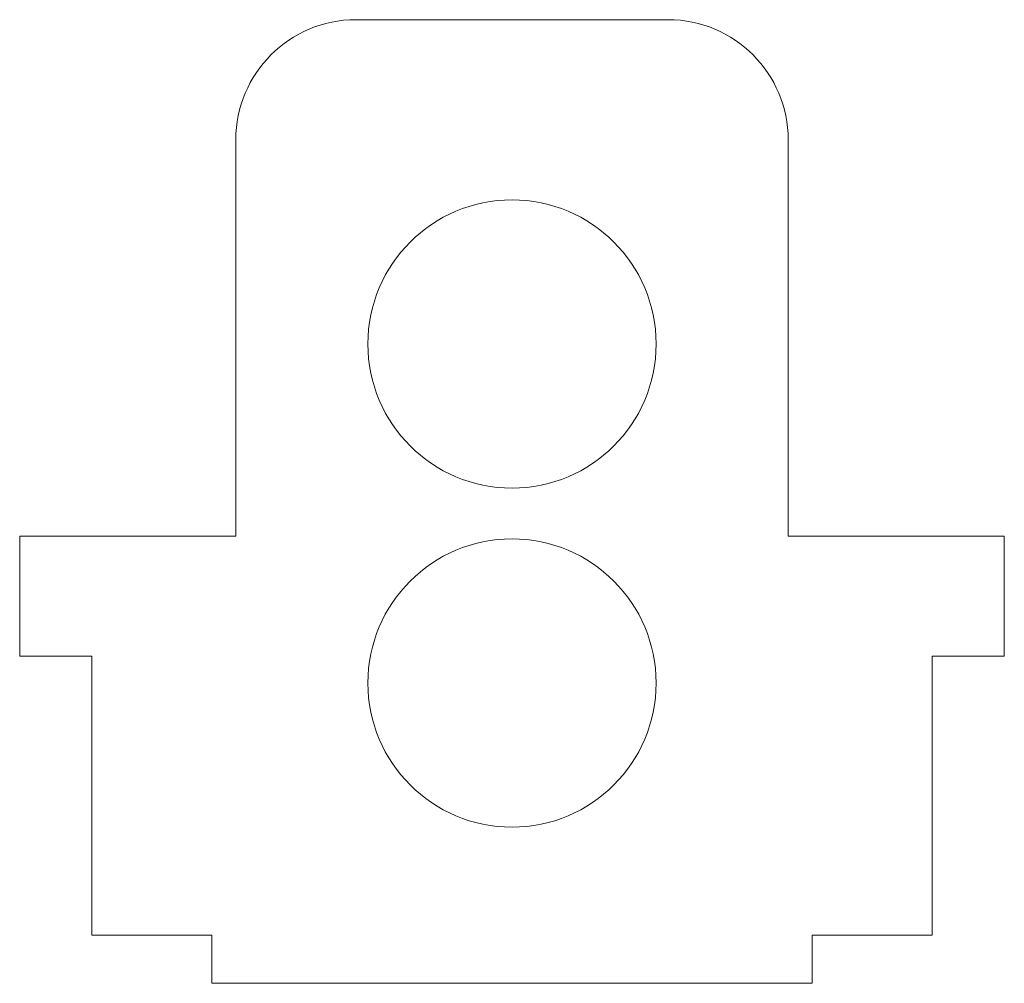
# Model space of a CAD drawing. Header units: millimetres. Extents: x -41 to 41, y -81.1 to -0.8.
import ezdxf

# ---------------------------------------------------------------- set-up
doc = ezdxf.new("R2010")
doc.units = ezdxf.units.MM

msp = doc.modelspace()

# ---------------------------------------------------------------- linework, layer by layer
at = {"color": 7, "linetype": 'Continuous', "lineweight": 15}
for p, q in [((-13, -0.849), (13, -0.849)), ((-23, -43.849), (-23, -10.849)), ((23, -43.849), (23, -10.849)), ((-41, -43.849), (-41, -53.849)), ((-23, -43.849), (-41, -43.849)), ((23, -43.849), (41, -43.849)), ((41, -43.849), (41, -53.849)), ((-35, -53.849), (-41, -53.849)), ((-35, -53.849), (-35, -77.076)), ((35, -53.849), (41, -53.849)), ((35, -53.849), (35, -77.076)), ((-35, -77.076), (-25, -77.076)), ((-25, -77.076), (-25, -81.076)), ((25, -77.076), (35, -77.076)), ((25, -77.076), (25, -81.076)), ((-25, -81.076), (25, -81.076))]:
    msp.add_line(p, q, dxfattribs=at)
for centre in [(0, -27.849), (0, -56.076)]:
    msp.add_circle(centre, 12, dxfattribs=at)
for centre, start, end in [((-13, -10.849), 90, 180), ((13, -10.849), 0, 90)]:
    msp.add_arc(centre, 10, start, end, dxfattribs=at)

doc.saveas('drawing.dxf')
